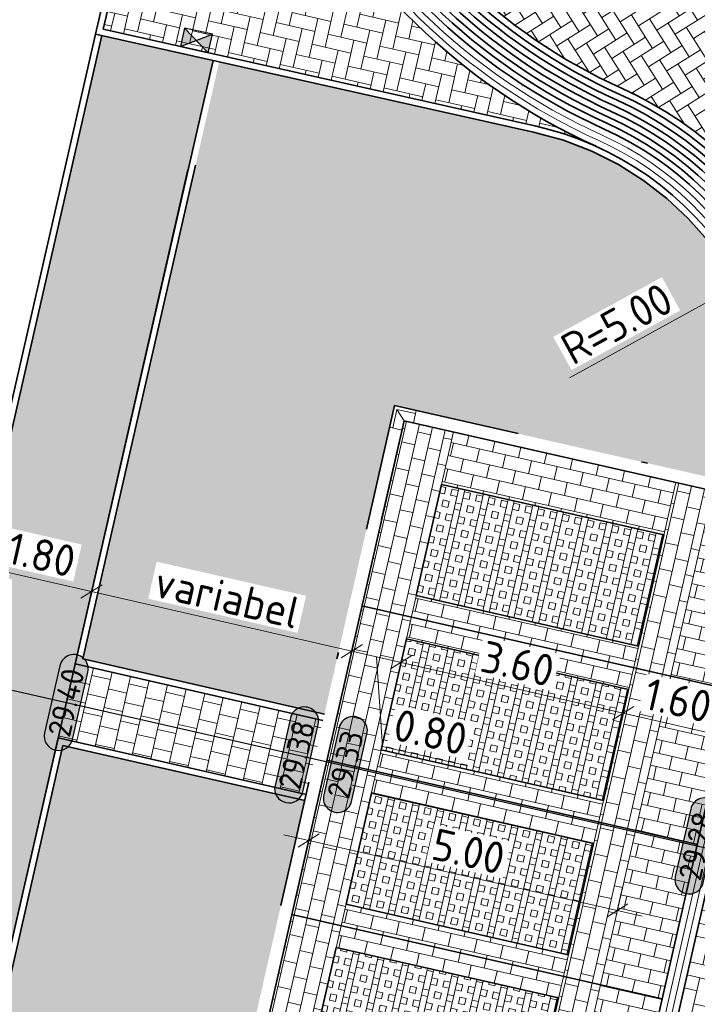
# Model space of a CAD drawing. Header units: metres. Extents: x 199937 to 201628, y 374508 to 375260.
# Tile 17 of 183: x 201050 to 201061, y 374965 to 374981. Entities that reach past the tile are written whole.
import ezdxf
from ezdxf.enums import TextEntityAlignment as Align

# ---------------------------------------------------------------- set-up
doc = ezdxf.new("R2010")
doc.units = ezdxf.units.M
doc.linetypes.add('VH-GELEIDEBAND', pattern=[6, 2, -2, 0, -2])
doc.linetypes.add('VH-OPSLUITBAND_100X200', pattern=[16, 8, -2, 4, -2])
for name, color, linetype, lineweight in [('N-WE-GR-BEPLANTING_CULTUUR-A', 92, 'Continuous', 0), ('N-WE-OG-HOOGTELIJN-G', 7, 'Continuous', 25), ('N-WE-RI-KOLK-S', 7, 'Continuous', 25), ('N-WE-VH-GOOT-G', 170, 'Continuous', 35), ('N-WE-VH-KANTOPSLUITING_GELEIDEBAND_50 200-G', 20, 'VH-GELEIDEBAND', 35), ('N-WE-VH-KANTOPSLUITING_GELEIDEBAND_50 200_250_HOEKSTUK-S', 20, 'Continuous', 25), ('N-WE-VH-KANTOPSLUITING_OPSLUITBAND_100X200-G', 150, 'VH-OPSLUITBAND_100X200', 35), ('N-WE-VH-KANTVERHARDING_STREKLAAG-G', 60, 'Continuous', 18), ('N-WE-VH-VERHARDING_BETONSTRAATSTEEN-G', 252, 'Continuous', 35), ('N-WE-VH-VERHARDING_GRASBETONSTEEN-A', 72, 'Continuous', 18), ('N-WE-VH-VERHARDING_GRASBETONSTEEN-G', 70, 'Continuous', 35), ('N-WE-VH-VERHARDING_TEGEL-A', 252, 'Continuous', 18), ('N-WE-VH-VERHARDING_TEGEL-G', 252, 'Continuous', 35), ('N-WE-VW-MARKERING_PARKEERVAK-G', 7, 'Continuous', 35), ('X-XX-AL-HOOGTELABEL-S', 7, 'Continuous', 25), ('X-XX-AL-M', 7, 'Continuous', 18), ('X-XX-AL-M-200', 7, 'Continuous', 18)]:
    doc.layers.add(name, color=color, linetype=linetype, lineweight=lineweight)
doc.layers.add('N-WE-VH-VERHARDING_BETONSTRAATSTEEN_HEIDE-A', color=7, linetype='Continuous', lineweight=0, true_color=0x986657)
doc.layers.add('N-WE-VH-VERHARDING_BETONSTRAATSTEEN_ROOD-A', color=7, linetype='Continuous', lineweight=0, true_color=0xa92c0a)
doc.layers.add('X-XX-AL-HULPLIJN-G', color=7, linetype='Continuous', lineweight=18, plot=False)
doc.styles.add('NLCS-ISO-ANNOTATIEF-T18', font='NLCS-ISO.ttf', dxfattribs={"height": 1.8})
doc.styles.add('NLCS-ISO-ANNOTATIEF-T25', font='NLCS-ISO.ttf', dxfattribs={"height": 2.5})
doc.styles.add('NLCS-ISO-M200-T25', font='NLCS-ISO.ttf', dxfattribs={"height": 0.5})
doc.dimstyles.new('NLCS-ANNOTATIEF-T25-SCHRAP_L2_H1', dxfattribs={"dimtxt": 2.5, "dimasz": 1.4, "dimexe": 2, "dimexo": 2, "dimgap": 0.7, "dimtad": 1, "dimzin": 0, "dimdsep": 46, "dimtxsty": 'NLCS-ISO-ANNOTATIEF-T25', "dimblk": 'OBLIQUE', "dimcen": 0, "dimdle": 2, "dimclrd": 256, "dimclre": 256, "dimclrt": 256, "dimadec": 1, "dimazin": 0, "dimtfac": 1, "dimtdec": 3, "dimtofl": 0, "dimtmove": 0, "dimatfit": 3, "dimldrblk": 'OBLIQUE', "dimfxl": 2, "dimfxlon": 1, "dimtfillclr": 256, "dimtolj": 1, "dimtzin": 0, "dimlwd": -1, "dimlwe": -1, "dimarcsym": 0})
doc.dimstyles.new('NLCS-M200-T25-PIJL_L2_H1', dxfattribs={"dimscale": 0.2, "dimtxt": 2.5, "dimasz": 2.5, "dimexe": 2, "dimexo": 2, "dimgap": 0.7, "dimtad": 1, "dimzin": 0, "dimdsep": 46, "dimtxsty": 'NLCS-ISO-M200-T25', "dimcen": 0, "dimdle": 2, "dimclrd": 256, "dimclre": 256, "dimclrt": 256, "dimadec": 1, "dimazin": 0, "dimtfac": 1, "dimtdec": 3, "dimtofl": 0, "dimtmove": 0, "dimatfit": 3, "dimfxl": 2, "dimfxlon": 1, "dimtfillclr": 256, "dimtolj": 1, "dimtzin": 0, "dimlwd": -1, "dimlwe": -1, "dimarcsym": 0})
pattern_1 = [(77.189, (201054.32314, 374948.37854), (-0.1582078, 0.251337), [0.21, -0.21]), (167.189, (201054.32314, 374948.37854), (-0.0465646, -0.2047724), [])]
pattern_2 = [(167.18897603, (0, 0), (-0.25133699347, -0.15820782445), [0.21, -0.21]), (257.18897603, (0, 0), (0.20477240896, -0.04656458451), [])]
pattern_3 = [(257.18897603, (0, 0), (0.39004268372, -0.0886944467), []), (257.18897603, (-0.0975, 0.02217), (0.39004268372, -0.0886944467), []), (167.18897603, (0, 0), (-0.0886944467, -0.39004268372), [-0.1, 0.1]), (167.18897603, (-0.02217, -0.0975), (-0.0886944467, -0.39004268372), [-0.1, 0.1]), (167.18897603, (-0.04435, -0.19502), (-0.0886944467, -0.39004268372), [0.1, -0.1]), (167.18897603, (-0.06652, -0.29253), (-0.0886944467, -0.39004268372), [0.1, -0.1]), (257.18897603, (-0.19502, 0.04435), (0.39004268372, -0.0886944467), [0.1, -0.1]), (257.18897603, (-0.29253, 0.06652), (0.39004268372, -0.0886944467), [0.1, -0.1])]
pattern_4 = [(60, (0, 0), (-0.11547008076, 0.199999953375), [0.0577352, -0.1732052]), (120, (0, 0), (-0.23094008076, -4.6625e-08), [0.0577352, -0.1732052]), (270, (0, 0), (0.11547, -0.2), [0.05, -0.35])]
pattern_5 = [(347.189, (201069.07881, 374982.03958), (0.251337, 0.1582078), [0.63, -0.21]), (257.189, (201069.17194, 374982.44913), (0.251337, 0.1582078), [0.63, -0.21])]
pattern_6 = [(302.18897603, (0, 0), (0.28959191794, -0.06585226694), [0.63, -0.21]), (212.18897603, (0.35544, 0.22374), (0.28959191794, -0.06585226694), [0.63, -0.21])]
pattern_7 = [(257.18898, (201123.74073, 375003.37324), (0.1582078, -0.251337), [0.21, -0.21]), (347.18898, (201123.74073, 375003.37324), (0.0465646, 0.2047724), [])]

# ---------------------------------------------------------------- blocks, each defined once
blk = doc.blocks.new('_Oblique')
at = {"color": 0, "linetype": 'ByBlock', "lineweight": -2}
blk.add_line((-0.5, -0.5), (0.5, 0.5), dxfattribs=at)
blk = doc.blocks.new('*D57')
at = {"layer": 'Defpoints', "color": 0, "transparency": 16777216}
for p in [(201049.302, 374972.366), (201051.057, 374971.965), (201051.057, 374971.965)]:
    blk.add_point(p, dxfattribs=at)
at = {"layer": 'X-XX-AL-M', "transparency": 16777216}
for p, q in [((201049.302, 374972.366), (201049.391, 374972.756)), ((201048.912, 374972.455), (201051.446, 374971.875)), ((201051.057, 374971.965), (201051.146, 374972.355))]:
    blk.add_line(p, q, dxfattribs=at)
at = {"layer": 'X-XX-AL-M', "transparency": 16777216, "xscale": 0.28, "yscale": 0.28, "zscale": 0.28}
for p, rotation in [((201049.302, 374972.366), 167.1179626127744), ((201051.057, 374971.965), 347.1179626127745)]:
    blk.add_blockref('_Oblique', p, dxfattribs=dict(at, rotation=rotation))
at = {"layer": 'X-XX-AL-M', "transparency": 16777216, "insert": (201050.266, 374972.545), "char_height": 0.5, "attachment_point": 5, "rotation": 347.118, "style": 'NLCS-ISO-ANNOTATIEF-T25', "bg_fill": 3, "box_fill_scale": 1.1, "bg_fill_color": 256, "bg_fill_true_color": 13158600, "bg_fill_transparency": 0}
blk.add_mtext('\\A1;1.80', dxfattribs=at)
blk = doc.blocks.new('*D58')
at = {"layer": 'Defpoints', "color": 0, "transparency": 16777216}
for p in [(201051.057, 374971.965), (201055.166, 374971.025), (201055.167, 374971.03)]:
    blk.add_point(p, dxfattribs=at)
at = {"layer": 'X-XX-AL-M', "transparency": 16777216}
for p, q in [((201051.057, 374971.965), (201051.146, 374972.355)), ((201050.667, 374972.054), (201055.556, 374970.936)), ((201055.166, 374971.025), (201055.076, 374970.635))]:
    blk.add_line(p, q, dxfattribs=at)
at = {"layer": 'X-XX-AL-M', "transparency": 16777216, "xscale": 0.28, "yscale": 0.28, "zscale": 0.28}
for p, rotation in [((201051.057, 374971.965), 167.1179626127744), ((201055.166, 374971.025), 347.1179626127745)]:
    blk.add_blockref('_Oblique', p, dxfattribs=dict(at, rotation=rotation))
at = {"layer": 'X-XX-AL-M', "transparency": 16777216, "insert": (201053.198, 374971.875), "char_height": 0.5, "attachment_point": 5, "rotation": 347.118, "style": 'NLCS-ISO-ANNOTATIEF-T25', "bg_fill": 3, "box_fill_scale": 1.1, "bg_fill_color": 256, "bg_fill_true_color": 13158600, "bg_fill_transparency": 0}
blk.add_mtext('\\A1;variabel', dxfattribs=at)
blk = doc.blocks.new('*D59')
at = {"layer": 'Defpoints', "color": 0, "transparency": 16777216}
for p in [(201055.167, 374971.03), (201055.945, 374970.847), (201055.947, 374970.853)]:
    blk.add_point(p, dxfattribs=at)
at = {"layer": 'X-XX-AL-M', "transparency": 16777216}
for p, q in [((201054.776, 374971.114), (201056.335, 374970.757)), ((201055.166, 374971.025), (201055.076, 374970.635)), ((201055.556, 374970.936), (201055.65, 374969.519)), ((201055.945, 374970.847), (201055.856, 374970.457)), ((201055.65, 374969.519), (201056.995, 374969.211))]:
    blk.add_line(p, q, dxfattribs=at)
at = {"layer": 'X-XX-AL-M', "transparency": 16777216, "xscale": 0.28, "yscale": 0.28, "zscale": 0.28}
for p, rotation in [((201055.166, 374971.025), 167.1179626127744), ((201055.945, 374970.847), 347.1179626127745)]:
    blk.add_blockref('_Oblique', p, dxfattribs=dict(at, rotation=rotation))
at = {"layer": 'X-XX-AL-M', "transparency": 16777216, "insert": (201056.41, 374969.745), "char_height": 0.5, "attachment_point": 5, "rotation": 347.118, "style": 'NLCS-ISO-ANNOTATIEF-T25', "bg_fill": 3, "box_fill_scale": 1.1, "bg_fill_color": 256, "bg_fill_true_color": 13158600, "bg_fill_transparency": 0}
blk.add_mtext('\\A1;0.80', dxfattribs=at)
blk = doc.blocks.new('*D60')
at = {"layer": 'Defpoints', "color": 0, "transparency": 16777216}
for p in [(201055.947, 374970.853), (201059.455, 374970.044), (201059.457, 374970.054)]:
    blk.add_point(p, dxfattribs=at)
at = {"layer": 'X-XX-AL-M', "transparency": 16777216}
for p, q in [((201055.556, 374970.936), (201059.845, 374969.955)), ((201055.945, 374970.847), (201055.856, 374970.457)), ((201059.455, 374970.044), (201059.366, 374969.654))]:
    blk.add_line(p, q, dxfattribs=at)
at = {"layer": 'X-XX-AL-M', "transparency": 16777216, "xscale": 0.28, "yscale": 0.28, "zscale": 0.28}
for p, rotation in [((201055.945, 374970.847), 167.1179626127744), ((201059.455, 374970.044), 347.1179626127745)]:
    blk.add_blockref('_Oblique', p, dxfattribs=dict(at, rotation=rotation))
at = {"layer": 'X-XX-AL-M', "transparency": 16777216, "insert": (201057.787, 374970.825), "char_height": 0.5, "attachment_point": 5, "rotation": 347.118, "style": 'NLCS-ISO-ANNOTATIEF-T25', "bg_fill": 3, "box_fill_scale": 1.1, "bg_fill_color": 256, "bg_fill_true_color": 13158600, "bg_fill_transparency": 0}
blk.add_mtext('\\A1;3.60', dxfattribs=at)
blk = doc.blocks.new('*D61')
at = {"layer": 'Defpoints', "color": 0, "transparency": 16777216}
for p in [(201059.457, 374970.054), (201061.015, 374969.687), (201061.017, 374969.7)]:
    blk.add_point(p, dxfattribs=at)
at = {"layer": 'X-XX-AL-M', "transparency": 16777216}
for p, q in [((201059.065, 374970.133), (201061.405, 374969.598)), ((201059.455, 374970.044), (201059.366, 374969.654)), ((201061.015, 374969.687), (201060.925, 374969.297))]:
    blk.add_line(p, q, dxfattribs=at)
at = {"layer": 'X-XX-AL-M', "transparency": 16777216, "xscale": 0.28, "yscale": 0.28, "zscale": 0.28}
for p, rotation in [((201059.455, 374970.044), 167.1179626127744), ((201061.015, 374969.687), 347.1179626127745)]:
    blk.add_blockref('_Oblique', p, dxfattribs=dict(at, rotation=rotation))
at = {"layer": 'X-XX-AL-M', "transparency": 16777216, "insert": (201060.322, 374970.246), "char_height": 0.5, "attachment_point": 5, "rotation": 347.118, "style": 'NLCS-ISO-ANNOTATIEF-T25', "bg_fill": 3, "box_fill_scale": 1.1, "bg_fill_color": 256, "bg_fill_true_color": 13158600, "bg_fill_transparency": 0}
blk.add_mtext('\\A1;1.60', dxfattribs=at)
blk = doc.blocks.new('*D225')
at = {"layer": 'Defpoints', "color": 0, "transparency": 16777216}
for p in [(201054.485, 374968.034), (201059.361, 374966.925), (201059.361, 374966.925)]:
    blk.add_point(p, dxfattribs=at)
at = {"layer": 'X-XX-AL-M', "transparency": 16777216}
for p, q in [((201054.485, 374968.034), (201054.574, 374968.424)), ((201054.095, 374968.123), (201059.751, 374966.837)), ((201059.361, 374966.925), (201059.45, 374967.315))]:
    blk.add_line(p, q, dxfattribs=at)
at = {"layer": 'X-XX-AL-M', "transparency": 16777216, "xscale": 0.28, "yscale": 0.28, "zscale": 0.28}
for p, rotation in [((201054.485, 374968.034), 167.188976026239), ((201059.361, 374966.925), 347.1889760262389)]:
    blk.add_blockref('_Oblique', p, dxfattribs=dict(at, rotation=rotation))
at = {"layer": 'X-XX-AL-M', "transparency": 16777216, "insert": (201057.01, 374967.86), "char_height": 0.5, "attachment_point": 5, "rotation": 347.189, "style": 'NLCS-ISO-ANNOTATIEF-T25', "bg_fill": 3, "box_fill_scale": 1.1, "bg_fill_color": 256, "bg_fill_true_color": 13158600, "bg_fill_transparency": 0}
blk.add_mtext('\\A1;5.00', dxfattribs=at)
blk = doc.blocks.new('*U283')
h = blk.add_hatch(color=253)
h.dxf.hatch_style = 1
edge = h.paths.add_edge_path()
edge.add_line((2.726, 1.132), (-2.726, 1.132))
edge.add_arc((-2.726, 0), 1.132, 90, 270)
edge.add_line((-2.726, -1.132), (2.726, -1.132))
edge.add_arc((2.726, 0), 1.132, 270, 450)
blk.add_lwpolyline([(2.726, 1.132), (-2.726, 1.132, 1), (-2.726, -1.132), (2.726, -1.132, 1)], format="xyb", close=True)
at = {"style": 'NLCS-ISO-ANNOTATIEF-T18'}
blk.add_attdef('HGT', text='', height=1.8, dxfattribs=at).set_placement((-0.003, 0), align=Align.MIDDLE_CENTER)
blk = doc.blocks.new('SVH-GELEIDEBAND HOEKSTUK_50 200X250_L150_H90INW_HD-MM')
at = {"linetype": 'Continuous', "lineweight": 0}
blk.add_line((150, 0), (300, 150), dxfattribs=at)
blk.add_lwpolyline([(150, 0), (0, 0), (0, 200), (350, 200), (350, -150), (150, -150)], close=True, dxfattribs=at)
blk.add_lwpolyline([(300, -150), (300, 150), (0, 150)], dxfattribs=at)
blk = doc.blocks.new('*D457')
at = {"layer": 'Defpoints', "color": 0, "transparency": 16777216}
for p in [(201061.35, 374976.849), (201056.968, 374974.441)]:
    blk.add_point(p, dxfattribs=at)
at = {"layer": 'X-XX-AL-M-200', "transparency": 16777216}
blk.add_line((201058.607, 374975.341), (201060.912, 374976.608), dxfattribs=at)
blk.add_solid([(201060.872, 374976.681), (201060.952, 374976.535), (201061.35, 374976.849)], dxfattribs=at)
at = {"layer": 'X-XX-AL-M-200', "transparency": 16777216, "insert": (201059.352, 374976.196), "char_height": 0.5, "attachment_point": 5, "rotation": 28.7853, "style": 'NLCS-ISO-M200-T25', "bg_fill": 3, "box_fill_scale": 1.1, "bg_fill_color": 256, "bg_fill_true_color": 13158600, "bg_fill_transparency": 0}
blk.add_mtext('\\A1;R=5.00', dxfattribs=at)
blk = doc.blocks.new('N-SRI-KOLK_STRAAT_450X300-SO')
h = blk.add_hatch(color=256)
h.dxf.hatch_style = 1
h.paths.add_polyline_path([(0, 0.75), (-1.125, 1.5), (-1.125, 0)])
h.paths.add_polyline_path([(1.125, 0), (1.125, 1.5), (0, 0.75)])
for p, q in [((-1.125, 0), (1.125, 1.5)), ((1.125, 0), (-1.125, 1.5))]:
    blk.add_line(p, q)
at = {"flags": 128}
blk.add_lwpolyline([(-1.125, 0), (1.125, 0), (1.125, 1.5), (-1.125, 1.5)], close=True, dxfattribs=at)

msp = doc.modelspace()

# ---------------------------------------------------------------- hatches: boundary and pattern name
at = {"layer": 'N-WE-GR-BEPLANTING_CULTUUR-A'}
h = msp.add_hatch(dxfattribs=at)
h.set_pattern_fill('AGR-BEPLANTING_SOORT_01-SO', color=256, scale=0.2, pattern_type=2)
h.set_pattern_definition(pattern_4)
edge = h.paths.add_edge_path()
edge.add_line((201054.734, 374970.027), (201055.842, 374974.902))
edge.add_line((201055.842, 374974.902), (201061.786, 374973.55))
edge.add_arc((201056.968, 374974.441), 4.9, 349.5282, 437.3912)
edge.add_line((201058.038, 374979.223), (201053.073, 374980.333))
edge.add_line((201053.073, 374980.333), (201050.916, 374970.9))
edge.add_line((201050.916, 374970.9), (201054.734, 374970.027))
h = msp.add_hatch(dxfattribs=at)
h.set_pattern_fill('AGR-BEPLANTING_SOORT_01-SO', color=256, scale=0.2, pattern_type=2)
h.set_pattern_definition(pattern_4)
h.paths.add_polyline_path([(201051.407, 374955.4), (201054.423, 374968.662), (201050.604, 374969.535), (201047.571, 374956.277)])
at = {"layer": 'N-WE-VH-VERHARDING_BETONSTRAATSTEEN_HEIDE-A', "true_color": 0x986657}
h = msp.add_hatch(dxfattribs=at)
h.set_pattern_fill('AVH-HEI_BSS_KEIFRMT_KEPER-SO', color=25, scale=2, angle=-12.811, pattern_type=2)
h.set_pattern_definition(pattern_5)
h.paths.add_polyline_path([(201053.397, 374990.326), (201051.241, 374980.845), (201058.059, 374979.32, -0.051189), (201059.028, 374978.997, -0.356476)])
h = msp.add_hatch(dxfattribs=at)
h.set_pattern_fill('AVH-HEI_BSS_KEIFRMT_KEPER-SO', color=25, scale=2, angle=-12.811, pattern_type=2)
h.set_pattern_definition(pattern_5)
edge = h.paths.add_edge_path()
edge.add_line((201062.819, 374973.11), (201062.136, 374973.266))
edge.add_line((201062.136, 374973.266), (201057.265, 374951.846))
edge.add_arc((201037.791, 374956.982), 20.14, 331.939, 345.2262, ccw=False)
edge.add_arc((201037.689, 374957.036), 20.255, 331.9379, 331.939, ccw=False)
edge.add_arc((201015.834, 374970.702), 46.005, 328.0849, 329.723, ccw=False)
edge.add_arc((201047.839, 374950.769), 8.3, 322.0535, 328.0849, ccw=False)
edge.add_line((201054.384, 374945.665), (201054.948, 374945.18))
edge.add_arc((201016.787, 374970.12), 45.588, 326.8338, 329.7684)
edge.add_arc((201037.791, 374956.982), 20.84, 331.9019, 345.2595)
edge.add_line((201057.945, 374951.679), (201062.819, 374973.11))
h = msp.add_hatch(dxfattribs=at)
h.set_pattern_fill('AVH-HEI_BSS_KEIFRMT_KEPER-SO', color=25, scale=2, angle=-12.811, pattern_type=2)
h.set_pattern_definition(pattern_5)
edge = h.paths.add_edge_path()
edge.add_line((201066.548, 374972.262), (201065.865, 374972.418))
edge.add_line((201065.865, 374972.418), (201060.981, 374950.937))
edge.add_arc((201037.791, 374956.982), 23.964, 333.7589, 345.3897, ccw=False)
edge.add_arc((201042.244, 374954.787), 19, 322.3215, 333.7589, ccw=False)
edge.add_line((201057.282, 374943.173), (201057.813, 374942.716))
edge.add_arc((201042.244, 374954.787), 19.7, 322.2142, 333.7589)
edge.add_arc((201037.791, 374956.982), 24.664, 333.7589, 345.4154)
edge.add_line((201061.661, 374950.771), (201066.548, 374972.262))
at = {"layer": 'N-WE-VH-VERHARDING_BETONSTRAATSTEEN_ROOD-A'}
h = msp.add_hatch(dxfattribs=at)
h.set_pattern_fill('AVH-ROO_BSS_KEIFRMT_KEPER-SO', color=36, scale=2, angle=-57.811, pattern_type=2)
h.set_pattern_definition(pattern_6)
edge = h.paths.add_edge_path()
edge.add_arc((201063.341, 374988.395), 6, 212.3604, 245.6911, ccw=False)
edge.add_line((201058.272, 374985.184), (201055.452, 374983.443))
edge.add_arc((201063.148, 374988.109), 9, 211.2242, 245.652)
edge.add_arc((201056.968, 374974.441), 6, 32.1054, 65.6965, ccw=False)
edge.add_line((201062.05, 374977.63), (201064.858, 374979.391))
edge.add_arc((201057.161, 374974.727), 9, 31.2132, 65.6556)
h = msp.add_hatch(dxfattribs=at)
h.set_pattern_fill('AVH-ROO_BSS_KEIFRMT_KEPER-SO', color=36, scale=2, angle=-57.811, pattern_type=2)
h.set_pattern_definition(pattern_6)
edge = h.paths.add_edge_path()
edge.add_arc((201057.161, 374974.727), 9, 347.189, 391.2132)
edge.add_line((201064.858, 374979.391), (201062.05, 374977.63))
edge.add_arc((201056.968, 374974.441), 6, -12.811, 32.1053, ccw=False)
edge.add_line((201062.819, 374973.11), (201057.945, 374951.679))
edge.add_arc((201037.791, 374956.982), 20.84, 331.9019, 345.2595, ccw=False)
edge.add_arc((201016.787, 374970.12), 45.588, 326.8338, 329.7684, ccw=False)
edge.add_line((201054.948, 374945.18), (201057.282, 374943.173))
edge.add_arc((201042.244, 374954.787), 19, 322.3215, 333.7589)
edge.add_arc((201037.791, 374956.982), 23.964, 333.7589, 345.3897)
edge.add_line((201060.981, 374950.937), (201065.937, 374972.732))
h = msp.add_hatch(dxfattribs=at)
h.set_pattern_fill('AVH-ROO_BSS_KEIFRMT_HALFST-SO', color=36, scale=2, angle=167.189, pattern_type=2)
h.set_pattern_definition(pattern_2)
h.paths.add_polyline_path([(201056.773, 374974.485), (201055.993, 374974.663), (201055.328, 374971.737), (201056.108, 374971.56)])
h = msp.add_hatch(dxfattribs=at)
h.set_pattern_fill('AVH-ROO_BSS_KEIFRMT_HALFST-SO', color=36, scale=2, angle=77.189, pattern_type=2)
h.set_pattern_definition(pattern_1)
h.paths.add_polyline_path([(201060.283, 374973.687), (201056.773, 374974.485), (201056.584, 374973.656), (201060.095, 374972.858)])
h = msp.add_hatch(dxfattribs=at)
h.set_pattern_fill('AVH-ROO_BSS_KEIFRMT_HALFST-SO', color=36, scale=2, angle=167.189, pattern_type=2)
h.set_pattern_definition(pattern_2)
h.paths.add_polyline_path([(201060.203, 374970.629), (201060.868, 374973.554), (201060.283, 374973.687), (201059.618, 374970.762)])
h = msp.add_hatch(dxfattribs=at)
h.set_pattern_fill('AVH-ROO_BSS_KEIFRMT_HALFST-SO', color=36, scale=2, angle=-102.811, pattern_type=2)
h.set_pattern_definition(pattern_7)
h.paths.add_polyline_path([(201060.868, 374973.554), (201060.203, 374970.629), (201061.178, 374970.407), (201061.843, 374973.332)])
h = msp.add_hatch(dxfattribs=at)
h.set_pattern_fill('AVH-ROO_BSS_KEIFRMT_HALFST-SO', color=36, scale=2, angle=77.189, pattern_type=2)
h.set_pattern_definition(pattern_1)
h.paths.add_polyline_path([(201056.185, 374971.901), (201056.03, 374971.219), (201059.54, 374970.42), (201059.696, 374971.103)])
h = msp.add_hatch(dxfattribs=at)
h.set_pattern_fill('AVH-ROO_BSS_KEIFRMT_HALFST-SO', color=36, scale=2, angle=167.189, pattern_type=2)
h.set_pattern_definition(pattern_2)
h.paths.add_polyline_path([(201056.108, 374971.56), (201055.328, 374971.737), (201054.773, 374969.3), (201055.553, 374969.122)])
h = msp.add_hatch(dxfattribs=at)
h.set_pattern_fill('AVH-ROO_BSS_KEIFRMT_HALFST-SO', color=36, scale=2, angle=-102.811, pattern_type=2)
h.set_pattern_definition(pattern_7)
h.paths.add_polyline_path([(201059.438, 374969.858), (201060.754, 374969.557), (201061.022, 374970.727), (201059.706, 374971.028)], flags=9)
h = msp.add_hatch(dxfattribs=at)
h.set_pattern_fill('AVH-ROO_BSS_KEIFRMT_HALFST-SO', color=36, scale=2, angle=167.189, pattern_type=2)
h.set_pattern_definition(pattern_2)
h.paths.add_polyline_path([(201059.649, 374968.191), (201060.203, 374970.629), (201059.618, 374970.762), (201059.064, 374968.324)])
h = msp.add_hatch(dxfattribs=at)
h.set_pattern_fill('AVH-ROO_BSS_KEIFRMT_HALFST-SO', color=36, scale=2, angle=-102.811, pattern_type=2)
h.set_pattern_definition(pattern_7)
h.paths.add_polyline_path([(201060.203, 374970.629), (201059.649, 374968.191), (201060.624, 374967.969), (201061.178, 374970.407)])
h = msp.add_hatch(dxfattribs=at)
h.set_pattern_fill('AVH-ROO_BSS_KEIFRMT_HALFST-SO', color=36, scale=2, angle=77.189, pattern_type=2)
h.set_pattern_definition(pattern_1)
h.paths.add_polyline_path([(201055.631, 374969.463), (201055.476, 374968.781), (201058.986, 374967.983), (201059.141, 374968.665)])
h = msp.add_hatch(dxfattribs=at)
h.set_pattern_fill('AVH-ROO_BSS_KEIFRMT_HALFST-SO', color=36, scale=2, angle=167.189, pattern_type=2)
h.set_pattern_definition(pattern_2)
h.paths.add_polyline_path([(201055.553, 374969.122), (201054.773, 374969.3), (201054.219, 374966.862), (201054.999, 374966.684)])
h = msp.add_hatch(dxfattribs=at)
h.set_pattern_fill('AVH-ROO_BSS_KEIFRMT_HALFST-SO', color=36, scale=2, angle=167.189, pattern_type=2)
h.set_pattern_definition(pattern_2)
h.paths.add_polyline_path([(201059.094, 374965.753), (201059.649, 374968.191), (201059.064, 374968.324), (201058.509, 374965.886)])
h = msp.add_hatch(dxfattribs=at)
h.set_pattern_fill('AVH-ROO_BSS_KEIFRMT_HALFST-SO', color=36, scale=2, angle=-102.811, pattern_type=2)
h.set_pattern_definition(pattern_7)
h.paths.add_polyline_path([(201059.649, 374968.191), (201059.094, 374965.753), (201060.07, 374965.531), (201060.624, 374967.969)])
h = msp.add_hatch(dxfattribs=at)
h.set_pattern_fill('AVH-ROO_BSS_KEIFRMT_HALFST-SO', color=36, scale=2, angle=77.189, pattern_type=2)
h.set_pattern_definition(pattern_1)
h.paths.add_polyline_path([(201055.077, 374967.026), (201054.921, 374966.343), (201058.432, 374965.545), (201058.587, 374966.227)])
h = msp.add_hatch(dxfattribs=at)
h.set_pattern_fill('AVH-ROO_BSS_KEIFRMT_HALFST-SO', color=36, scale=2, angle=167.189, pattern_type=2)
h.set_pattern_definition(pattern_2)
h.paths.add_polyline_path([(201054.999, 374966.684), (201054.219, 374966.862), (201053.665, 374964.424), (201054.445, 374964.247)])
h = msp.add_hatch(dxfattribs=at)
h.set_pattern_fill('AVH-ROO_BSS_KEIFRMT_HALFST-SO', color=36, scale=2, angle=167.189, pattern_type=2)
h.set_pattern_definition(pattern_2)
h.paths.add_polyline_path([(201058.54, 374963.315), (201059.094, 374965.753), (201058.509, 374965.886), (201057.955, 374963.448)])
h = msp.add_hatch(dxfattribs=at)
h.set_pattern_fill('AVH-ROO_BSS_KEIFRMT_HALFST-SO', color=36, scale=2, angle=-102.811, pattern_type=2)
h.set_pattern_definition(pattern_7)
h.paths.add_polyline_path([(201059.094, 374965.753), (201058.54, 374963.315), (201059.515, 374963.094), (201060.07, 374965.531)])
at = {"layer": 'N-WE-VH-VERHARDING_GRASBETONSTEEN-A', "true_color": 0x52a500}
h = msp.add_hatch(dxfattribs=at)
h.set_pattern_fill('AVH-GRASBETONSTEEN_01-SO', color=74, angle=167.189, pattern_type=2)
h.set_pattern_definition(pattern_3)
h.paths.add_polyline_path([(201060.095, 374972.858), (201056.584, 374973.656), (201056.185, 374971.901), (201059.696, 374971.103)])
h = msp.add_hatch(dxfattribs=at)
h.set_pattern_fill('AVH-GRASBETONSTEEN_01-SO', color=74, angle=167.189, pattern_type=2)
h.set_pattern_definition(pattern_3)
h.paths.add_polyline_path([(201059.54, 374970.42), (201056.03, 374971.219), (201055.631, 374969.463), (201059.141, 374968.665)])
h = msp.add_hatch(dxfattribs=at)
h.set_pattern_fill('AVH-GRASBETONSTEEN_01-SO', color=74, angle=167.189, pattern_type=2)
h.set_pattern_definition(pattern_3)
h.paths.add_polyline_path([(201058.986, 374967.983), (201055.476, 374968.781), (201055.077, 374967.026), (201058.587, 374966.227)])
h = msp.add_hatch(dxfattribs=at)
h.set_pattern_fill('AVH-GRASBETONSTEEN_01-SO', color=74, angle=167.189, pattern_type=2)
h.set_pattern_definition(pattern_3)
h.paths.add_polyline_path([(201058.432, 374965.545), (201054.921, 374966.343), (201054.522, 374964.588), (201058.033, 374963.79)])
at = {"layer": 'N-WE-VH-VERHARDING_TEGEL-A'}
h = msp.add_hatch(dxfattribs=at)
h.set_pattern_fill('AVH-TEGEL_300X300_HALFST-SO', color=256, scale=5, angle=77.118, pattern_type=2)
h.set_pattern_definition([(77.11796261, (0, 0), (-0.079341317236, 0.32589101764), [0.3, -0.3]), (167.11796261, (0, 0), (-0.06688335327, -0.292449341), [])])
edge = h.paths.add_edge_path()
edge.add_arc((201047.839, 374950.769), 7.9, 242.9792, 245.5169)
edge.add_line((201044.565, 374943.579), (201052.975, 374980.355))
edge.add_line((201052.975, 374980.355), (201051.219, 374980.748))
edge.add_line((201051.219, 374980.748), (201042.884, 374944.305))
edge.add_arc((201039.666, 374934.731), 10.1, 63.0119, 71.4208, ccw=False)
h = msp.add_hatch(dxfattribs=at)
h.set_pattern_fill('AVH-TEGEL_300X300_HALFST-SO', color=256, scale=5, angle=167.118, pattern_type=2)
h.set_pattern_definition([(167.11796, (201042.861, 374944.20306), (-0.325891, -0.0793413), [0.3, -0.3]), (257.118, (201042.861, 374944.20306), (0.2924493, -0.0668834), [])])
h.paths.add_polyline_path([(201054.445, 374968.759), (201054.711, 374969.929), (201050.796, 374970.825), (201050.528, 374969.655)])

# ---------------------------------------------------------------- linework, layer by layer
at = {"layer": 'N-WE-VH-GOOT-G'}
for points in [[(201053.689, 374990.259), (201057.808, 375008.371, 0.414107), (201053.816, 375014.714), (201008.922, 375024.939, 0.414232), (201002.577, 375020.948), (200990.846, 374969.425, 0.062658), (200989.625, 374959.007), (200989.838, 374947.8, 0.420775), (200995.357, 374942.606), (201039.265, 374944.423, -0.128869), (201044.07, 374943.374, 0.389318), (201054.884, 374946.381, 0.007147), (201055.563, 374947.507, 0.000002), (201055.563, 374947.507, 0.058045), (201057.265, 374951.846), (201062.136, 374973.266, 0.356481), (201059.152, 374979.27, 0.356481)], [(201055.187, 374946.873, 0.00411), (201055.564, 374947.508, 0.058042), (201057.265, 374951.846), (201062.136, 374973.266, 0.356481), (201059.152, 374979.27, -0.356476), (201053.689, 374990.259), (201057.364, 375006.422)], [(201059.028, 374978.997, -0.356476), (201053.397, 374990.326)]]:
    msp.add_lwpolyline(points, format="xyb", dxfattribs=at)
at = {"layer": 'N-WE-VH-KANTOPSLUITING_OPSLUITBAND_100X200-G'}
for points in [[(201051.121, 374980.77), (201042.789, 374944.336)], [(201051.219, 374980.748), (201042.884, 374944.305)], [(201054.711, 374969.929), (201050.796, 374970.825), (201052.975, 374980.355)], [(201054.734, 374970.027), (201050.916, 374970.9), (201053.073, 374980.333)], [(201054.445, 374968.759), (201050.528, 374969.655), (201047.452, 374956.202), (201051.385, 374955.303)], [(201054.423, 374968.662), (201050.604, 374969.535), (201047.571, 374956.277), (201051.407, 374955.4)]]:
    msp.add_lwpolyline(points, dxfattribs=at)
at = {"layer": 'N-WE-VH-VERHARDING_BETONSTRAATSTEEN-G'}
msp.add_lwpolyline([(201054.948, 374945.18, 0.012805), (201056.175, 374947.166, 0.058349), (201057.945, 374951.679), (201062.819, 374973.11, 0.356481), (201059.44, 374979.908, -0.356476), (201054.372, 374990.104), (201058.047, 375006.267)], format="xyb", dxfattribs=at)
at = {"layer": 'N-WE-VH-VERHARDING_BETONSTRAATSTEEN-G', "color": 25, "true_color": 0x986657}
for points in [[(201062.234, 374973.243, 0.356481), (201059.193, 374979.361, -0.356476), (201053.787, 374990.237), (201053.858, 374990.551)], [(201062.331, 374973.221, 0.356481), (201059.234, 374979.452, -0.356476), (201053.884, 374990.215), (201053.956, 374990.529)], [(201062.429, 374973.199, 0.356481), (201059.275, 374979.544, -0.356476), (201053.982, 374990.193), (201054.053, 374990.507)], [(201062.526, 374973.177, 0.356481), (201059.316, 374979.635, -0.356476), (201054.079, 374990.171), (201054.151, 374990.485)], [(201062.624, 374973.155, 0.356481), (201059.358, 374979.726, -0.356476), (201054.177, 374990.148), (201054.248, 374990.462)], [(201062.721, 374973.133, 0.356481), (201059.399, 374979.817, -0.356476), (201054.274, 374990.126), (201054.346, 374990.44)]]:
    msp.add_lwpolyline(points, format="xyb", dxfattribs=at)
at = {"layer": 'N-WE-VH-VERHARDING_GRASBETONSTEEN-G'}
for points in [[(201056.185, 374971.901), (201056.584, 374973.656), (201060.095, 374972.858), (201059.696, 374971.103)], [(201055.631, 374969.463), (201056.03, 374971.219), (201059.54, 374970.42), (201059.141, 374968.665)], [(201054.522, 374964.588), (201054.921, 374966.343), (201058.432, 374965.545), (201058.033, 374963.79)]]:
    msp.add_lwpolyline(points, close=True, dxfattribs=at)
at = {"layer": 'N-WE-VH-VERHARDING_TEGEL-G'}
msp.add_lwpolyline([(201052.975, 374980.355), (201044.539, 374943.467)], dxfattribs=at)
at = {"layer": 'N-WE-VW-MARKERING_PARKEERVAK-G'}
for points in [[(201050.228, 374949.31), (201055.993, 374974.663)], [(201061.843, 374973.332), (201055.993, 374974.663)], [(201061.178, 374970.407), (201055.328, 374971.737)], [(201060.624, 374967.969), (201054.773, 374969.3)], [(201060.07, 374965.531), (201054.219, 374966.862)]]:
    msp.add_lwpolyline(points, dxfattribs=at)
msp.add_lwpolyline([(201055.534, 374948.103, 0.051511), (201056.974, 374951.918), (201061.843, 374973.332)], format="xyb", dxfattribs=at)
at = {"layer": 'X-XX-AL-HULPLIJN-G'}
for points in [[(201056.773, 374974.485), (201051.008, 374949.132)], [(201054.518, 374948.334), (201060.283, 374973.687)], [(201055.103, 374948.201), (201060.868, 374973.554)]]:
    msp.add_lwpolyline(points, dxfattribs=at)

# ---------------------------------------------------------------- block references
at = {"layer": 'N-WE-RI-KOLK-S', "xscale": 0.2, "yscale": 0.2, "zscale": 0.2, "rotation": 347.3911855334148}
msp.add_blockref('N-SRI-KOLK_STRAAT_450X300-SO', (201052.68, 374980.524), dxfattribs=at)
at = {"layer": 'N-WE-VH-KANTOPSLUITING_GELEIDEBAND_50 200_250_HOEKSTUK-S', "xscale": 0.001, "yscale": 0.001, "zscale": 0.001, "rotation": 77.18897602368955}
msp.add_blockref('SVH-GELEIDEBAND HOEKSTUK_50 200X250_L150_H90INW_HD-MM', (201055.96, 374974.516), dxfattribs=at)
at = {"layer": 'X-XX-AL-HOOGTELABEL-S', "xscale": 0.2, "yscale": 0.2, "zscale": 0.2, "rotation": 77.15620735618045}
for p, values in [((201050.656, 374970.212), {'HGT': '29.40'}), ((201054.296, 374969.384), {'HGT': '29.38'}), ((201060.619, 374967.946), {'HGT': '29.28'})]:
    msp.add_blockref('*U283', p, dxfattribs=at).add_auto_attribs(values)

# ---------------------------------------------------------------- next in the draw order: dimensions: what is measured, and where the dimension line sits
at = {"layer": 'X-XX-AL-M'}
for p1, p2, picture, middle in [((201049.302, 374972.366), (201051.057, 374971.965), '*D57', (201050.266, 374972.545)), ((201054.485, 374968.034), (201059.361, 374966.925), '*D225', (201057.01, 374967.86))]:
    dim = msp.add_aligned_dim(p1=p1, p2=p2, distance=0, dimstyle='NLCS-ANNOTATIEF-T25-SCHRAP_L2_H1', override={"dimtfill": 1}, dxfattribs=at)
    dim.commit()
    dim.dimension.update_dxf_attribs({"geometry": picture, "text_midpoint": middle})

# ---------------------------------------------------------------- next in the draw order: linework, layer by layer
at = {"layer": 'N-WE-OG-HOOGTELIJN-G'}
msp.add_lwpolyline([(201048.803, 374970.633), (201065.713, 374966.788)], dxfattribs=at)
at = {"layer": 'N-WE-VH-KANTOPSLUITING_GELEIDEBAND_50 200-G'}
for points in [[(201055.44, 374947.919), (201049.988, 374949.159), (201055.842, 374974.902), (201061.884, 374973.528)], [(201055.534, 374948.103), (201050.228, 374949.31), (201055.993, 374974.663), (201061.843, 374973.332)]]:
    msp.add_lwpolyline(points, dxfattribs=at)
at = {"layer": 'N-WE-VH-KANTOPSLUITING_OPSLUITBAND_100X200-G'}
for points in [[(201061.843, 374973.332, 0.415248), (201058.059, 374979.32), (201051.241, 374980.845), (201057.515, 375008.438, 0.414107), (201053.75, 375014.422), (201008.855, 375024.647, 0.414232), (201002.87, 375020.882), (200991.138, 374969.356, 0.062665), (200989.925, 374959.011), (200990.138, 374947.806, 0.420775), (200995.344, 374942.905), (201039.253, 374944.723, -0.128869), (201044.207, 374943.641, 0.389318), (201054.629, 374946.54)], [(201055.34, 374947.942, -0.003431), (201055.214, 374947.702, -0.007105), (201054.545, 374946.593, -0.389318), (201044.252, 374943.73, 0.128869), (201039.249, 374944.823), (200995.34, 374943.005, -0.420775), (200990.238, 374947.808), (200990.025, 374959.012, -0.062667), (200991.235, 374969.333), (201002.967, 375020.859, -0.414232), (201008.833, 375024.549), (201053.728, 375014.324, -0.414107), (201057.417, 375008.46), (201051.121, 374980.77), (201058.038, 374979.223, -0.403331), (201061.786, 374973.55, -0.403331)]]:
    msp.add_lwpolyline(points, format="xyb", dxfattribs=at)
at = {"layer": 'N-WE-VH-KANTVERHARDING_STREKLAAG-G'}
for points in [[(201053.592, 374990.281), (201057.71, 375008.393, 0.414107), (201053.794, 375014.617), (201008.9, 375024.842, 0.414232), (201002.675, 375020.926), (200990.943, 374969.402, 0.06266), (200989.725, 374959.008), (200989.938, 374947.802, 0.420775), (200995.353, 374942.705), (201039.261, 374944.523, -0.128869), (201044.116, 374943.463, 0.389318), (201054.799, 374946.434, 0.007137), (201055.476, 374947.556, 0.058001), (201057.168, 374951.87), (201062.038, 374973.288, 0.356481), (201059.11, 374979.179, -0.356476)], [(201053.494, 374990.304), (201057.612, 375008.416, 0.414107), (201053.772, 375014.519), (201008.878, 375024.744, 0.414232), (201002.772, 375020.904), (200991.041, 374969.379, 0.062662), (200989.825, 374959.01), (200990.038, 374947.804, 0.420775), (200995.348, 374942.805), (201039.257, 374944.623, -0.128869), (201044.161, 374943.552, 0.389318), (201054.714, 374946.487, 0.007126), (201055.389, 374947.605, 0.057955), (201057.071, 374951.894), (201061.941, 374973.31, 0.356481), (201059.069, 374979.088, -0.356476)]]:
    msp.add_lwpolyline(points, format="xyb", close=True, dxfattribs=at)
at = {"layer": 'N-WE-VH-VERHARDING_GRASBETONSTEEN-G'}
msp.add_lwpolyline([(201055.077, 374967.026), (201055.476, 374968.781), (201058.986, 374967.983), (201058.587, 374966.227)], close=True, dxfattribs=at)

# ---------------------------------------------------------------- next in the draw order: block references
at = {"layer": 'X-XX-AL-HOOGTELABEL-S', "xscale": 0.2, "yscale": 0.2, "zscale": 0.2, "rotation": 77.15620735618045}
msp.add_blockref('*U283', (201055.065, 374969.233), dxfattribs=at).add_auto_attribs({'HGT': '29.33'})

# ---------------------------------------------------------------- next in the draw order: dimensions: what is measured, and where the dimension line sits
at = {"layer": 'X-XX-AL-M'}
dim = msp.add_linear_dim(base=(201055.166, 374971.025), p1=(201051.057, 374971.965), p2=(201055.167, 374971.03), angle=167.118, text='variabel', dimstyle='NLCS-ANNOTATIEF-T25-SCHRAP_L2_H1', override={"dimtfill": 1}, dxfattribs=at)
dim.commit()
dim.dimension.update_dxf_attribs({"geometry": '*D58', "text_midpoint": (201053.198, 374971.875)})
at = {"layer": 'X-XX-AL-M-200'}
dim = msp.add_radius_dim(center=(201056.968, 374974.441), mpoint=(201061.35, 374976.849), dimstyle='NLCS-M200-T25-PIJL_L2_H1', override={"dimpost": 'R=<>', "dimtfill": 1}, dxfattribs=at)
dim.commit()
dim.dimension.update_dxf_attribs({"geometry": '*D457', "text_midpoint": (201059.54, 374975.854), "dimtype": 164})

# ---------------------------------------------------------------- next in the draw order: dimensions: what is measured, and where the dimension line sits
at = {"layer": 'X-XX-AL-M'}
dim = msp.add_linear_dim(base=(201055.945, 374970.847), p1=(201055.167, 374971.03), p2=(201055.947, 374970.853), angle=167.118, dimstyle='NLCS-ANNOTATIEF-T25-SCHRAP_L2_H1', override={"dimtfill": 1}, dxfattribs=at)
dim.commit()
dim.dimension.update_dxf_attribs({"geometry": '*D59', "text_midpoint": (201055.874, 374969.868)})

# ---------------------------------------------------------------- next in the draw order: dimensions: what is measured, and where the dimension line sits
dim = msp.add_linear_dim(base=(201059.455, 374970.044), p1=(201055.947, 374970.853), p2=(201059.457, 374970.054), angle=167.118, dimstyle='NLCS-ANNOTATIEF-T25-SCHRAP_L2_H1', override={"dimtfill": 1}, dxfattribs=at)
dim.commit()
dim.dimension.update_dxf_attribs({"geometry": '*D60', "text_midpoint": (201057.787, 374970.825)})

# ---------------------------------------------------------------- next in the draw order: dimensions: what is measured, and where the dimension line sits
dim = msp.add_linear_dim(base=(201061.015, 374969.687), p1=(201059.457, 374970.054), p2=(201061.017, 374969.7), angle=167.118, dimstyle='NLCS-ANNOTATIEF-T25-SCHRAP_L2_H1', override={"dimtfill": 1}, dxfattribs=at)
dim.commit()
dim.dimension.update_dxf_attribs({"geometry": '*D61', "text_midpoint": (201060.322, 374970.246)})

doc.saveas('drawing.dxf')
